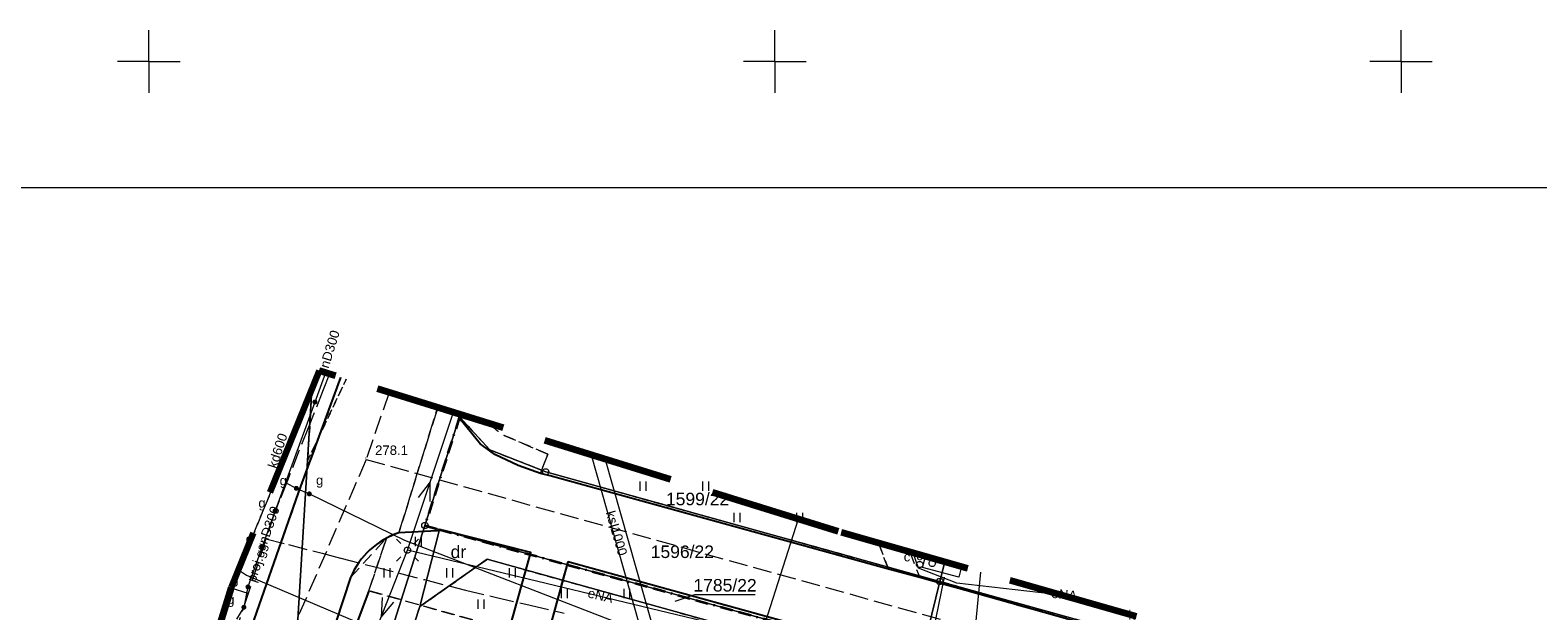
# Model space of a CAD drawing. Extents: x 0 to 6568752, y 0 to 5584302.
# Tile 30 of 74: x 6568291 to 6568411, y 5584256 to 5584302. Entities that reach past the tile are written whole.
import ezdxf
from ezdxf.enums import TextEntityAlignment as Align

# ---------------------------------------------------------------- set-up
doc = ezdxf.new("R2010")
doc.units = 0
for name, pattern in [('GAK', [3.5, 2, -0.7, 0.1, -0.7]), ('KROPK2-2-2', [3.49, 1, -0.47, 0.05, -0.47, 1, -0.5]), ('PRZER1-1', [1, 0.5, -0.5]), ('PRZER2-1', [1.5, 1, -0.5]), ('PRZER3-1', [2, 1.5, -0.5])]:
    doc.linetypes.add(name, pattern=pattern)
doc.layers.get('0').update_dxf_attribs({"linetype": 'CONTINUOUS'})
for name, color, linetype, lineweight in [('EGDE', 7, 'CONTINUOUS', 18), ('EGDE_O', 7, 'CONTINUOUS', 18), ('EGPG', 7, 'CONTINUOUS', 18), ('GESGPS', 7, 'CONTINUOUS', 35), ('OTKC', 7, 'CONTINUOUS', 18), ('OTKJ', 7, 'CONTINUOUS', 18), ('OTKK', 7, 'CONTINUOUS', 25), ('OTRN', 7, 'CONTINUOUS', 13), ('OTRN_O', 7, 'CONTINUOUS', 13), ('OTZT', 7, 'CONTINUOUS', 18), ('ramka sekcji', 7, 'CONTINUOUS', 18), ('siec', 7, 'GAK', 70), ('SUEO', 7, 'CONTINUOUS', 18), ('SUPK', 7, 'CONTINUOUS', 18), ('SUPW', 7, 'CONTINUOUS', 18), ('SUPW_O', 7, 'CONTINUOUS', 18), ('zakres', 6, 'PRZER3-1', 106)]:
    doc.layers.add(name, color=color, linetype=linetype, lineweight=lineweight)
for name, color, linetype, lineweight, true_color in [('EGUG', 7, 'CONTINUOUS', 18, 0x008000), ('EGUG_O', 7, 'CONTINUOUS', 18, 0x008000), ('GELULI', 7, 'CONTINUOUS', 18, 0xfeffff), ('SUCP', 7, 'CONTINUOUS', 18, 0xd200d2), ('SUEP', 1, 'CONTINUOUS', 18, 0xff0000), ('SUEP_O', 1, 'CONTINUOUS', 18, 0xff0000), ('SUGP', 7, 'CONTINUOUS', 18, 0xbfbf00), ('SUGP_O', 7, 'CONTINUOUS', 18, 0xbfbf00), ('SUGU', 7, 'CONTINUOUS', 18, 0xbfbf00), ('SUGU_O', 7, 'CONTINUOUS', 18, 0xbfbf00), ('SUGW', 7, 'CONTINUOUS', 18, 0xbfbf00), ('SUGW_O', 7, 'CONTINUOUS', 18, 0xbfbf00), ('SUKP', 7, 'CONTINUOUS', 18, 0x803300), ('SUKP_O', 7, 'CONTINUOUS', 18, 0x803300), ('SUTP', 7, 'CONTINUOUS', 18, 0xff9100)]:
    doc.layers.add(name, color=color, linetype=linetype, lineweight=lineweight, true_color=true_color)
doc.styles.add('Arial', font='arial.ttf')

# ---------------------------------------------------------------- blocks, each defined once
blk = doc.blocks.new('D_GSPWPN1')
blk.add_hatch(color=0).paths.add_polyline_path([(-0.045, 0), (-0.043467, -0.011647), (-0.038971, -0.0225), (-0.03182, -0.03182), (-0.0225, -0.038971), (-0.011647, -0.043467), (0, -0.045), (0.011647, -0.043467), (0.0225, -0.038971), (0.03182, -0.03182), (0.038971, -0.0225), (0.043467, -0.011647), (0.045, 0), (0.043467, 0.011647), (0.038971, 0.0225), (0.03182, 0.03182), (0.0225, 0.038971), (0.011647, 0.043467), (0, 0.045), (-0.011647, 0.043467), (-0.0225, 0.038971), (-0.03182, 0.03182), (-0.038971, 0.0225), (-0.043467, 0.011647)])
blk = doc.blocks.new('D_GUPIWZ1_1')
at = {"color": 0}
blk.add_lwpolyline([(0, 0.25), (0.064705, 0.241481), (0.125, 0.216506), (0.176777, 0.176777), (0.216506, 0.125), (0.241481, 0.064705), (0.25, 0), (0.241481, -0.064705), (0.216506, -0.125), (0.176777, -0.176777), (0.125, -0.216506), (0.064705, -0.241481), (0, -0.25), (-0.064705, -0.241481), (-0.125, -0.216506), (-0.176777, -0.176777), (-0.216506, -0.125), (-0.241481, -0.064705), (-0.25, 0), (-0.241481, 0.064705), (-0.216506, 0.125), (-0.176777, 0.176777), (-0.125, 0.216506), (-0.064705, 0.241481)], close=True, dxfattribs=at)
blk = doc.blocks.new('D_GUPGUT1')
blk.add_hatch(color=0).paths.add_polyline_path([(-0.2, 0), (-0.193185, -0.051764), (-0.173205, -0.1), (-0.141421, -0.141421), (-0.1, -0.173205), (-0.051764, -0.193185), (0, -0.2), (0.051764, -0.193185), (0.1, -0.173205), (0.141421, -0.141421), (0.173205, -0.1), (0.193185, -0.051764), (0.2, 0), (0.193185, 0.051764), (0.173205, 0.1), (0.141421, 0.141421), (0.1, 0.173205), (0.051764, 0.193185), (0, 0.2), (-0.051764, 0.193185), (-0.1, 0.173205), (-0.141421, 0.141421), (-0.173205, 0.1), (-0.193185, 0.051764)])
blk = doc.blocks.new('D_GUPGZA1')
blk.add_hatch(color=0).paths.add_polyline_path([(-0.2, 0), (-0.193185, -0.051764), (-0.173205, -0.1), (-0.141421, -0.141421), (-0.1, -0.173205), (-0.051764, -0.193185), (0, -0.2), (0.051764, -0.193185), (0.1, -0.173205), (0.141421, -0.141421), (0.173205, -0.1), (0.193185, -0.051764), (0.2, 0), (0.193185, 0.051764), (0.173205, 0.1), (0.141421, 0.141421), (0.1, 0.173205), (0.051764, 0.193185), (0, 0.2), (-0.051764, 0.193185), (-0.1, 0.173205), (-0.141421, 0.141421), (-0.173205, 0.1), (-0.193185, 0.051764)])
blk = doc.blocks.new('D_GEPPGD1_1')
at = {"color": 0}
blk.add_lwpolyline([(0, 0.25), (0.077254, 0.237764), (0.146946, 0.202254), (0.202254, 0.146946), (0.237764, 0.077254), (0.25, 0), (0.237764, -0.077254), (0.202254, -0.146946), (0.146946, -0.202254), (0.077254, -0.237764), (0, -0.25), (-0.077254, -0.237764), (-0.146946, -0.202254), (-0.202254, -0.146946), (-0.237764, -0.077254), (-0.25, 0), (-0.237764, 0.077254), (-0.202254, 0.146946), (-0.146946, 0.202254), (-0.077254, 0.237764)], close=True, dxfattribs=at)
blk = doc.blocks.new('D_GEPPGD1_2')
blk.add_hatch(color=0).paths.add_polyline_path([(0, -0.045), (0.013906, -0.042798), (0.02645, -0.036406), (0.036406, -0.02645), (0.042798, -0.013906), (0.045, 0), (0.042798, 0.013906), (0.036406, 0.02645), (0.02645, 0.036406), (0.013906, 0.042798), (0, 0.045), (-0.013906, 0.042798), (-0.02645, 0.036406), (-0.036406, 0.02645), (-0.042798, 0.013906), (-0.045, 0), (-0.042798, -0.013906), (-0.036406, -0.02645), (-0.02645, -0.036406), (-0.013906, -0.042798)])
blk = doc.blocks.new('D_GUPELA2')
blk.add_hatch(color=0).paths.add_polyline_path([(-0.001087, 0.044987), (0.011881, 0.043403), (0.021281, 0.03965), (0.030065, 0.033482), (0.038133, 0.023893), (0.043117, 0.012881), (0.044986, 0.001113), (0.044323, -0.007777), (0.040557, -0.019497), (0.033417, -0.030138), (0.024849, -0.037517), (0.013788, -0.042836), (0.002013, -0.044955), (-0.00982, -0.043916), (-0.020466, -0.040077), (-0.029541, -0.033946), (-0.036867, -0.025804), (-0.04187, -0.01649), (-0.04461, -0.005909), (-0.044532, 0.006476), (-0.041285, 0.017903), (-0.034764, 0.028574), (-0.024479, 0.03776), (-0.013449, 0.042943)])
at = {"color": 0}
for points in [[(-0.883883, 0.883883), (-0.53033, 0.53033)], [(0.883883, 0.883883), (0.53033, 0.53033)], [(-0.883883, -0.883883), (-0.53033, -0.53033)], [(0.883883, -0.883883), (0.53033, -0.53033)]]:
    blk.add_lwpolyline(points, dxfattribs=at)
blk = doc.blocks.new('D_GUPELA1')
at = {"color": 0}
blk.add_lwpolyline([(0, 0.25), (0.064705, 0.241481), (0.125, 0.216506), (0.176777, 0.176777), (0.216506, 0.125), (0.241481, 0.064705), (0.25, 0), (0.241481, -0.064705), (0.216506, -0.125), (0.176777, -0.176777), (0.125, -0.216506), (0.064705, -0.241481), (0, -0.25), (-0.064705, -0.241481), (-0.125, -0.216506), (-0.176777, -0.176777), (-0.216506, -0.125), (-0.241481, -0.064705), (-0.25, 0), (-0.241481, 0.064705), (-0.216506, 0.125), (-0.176777, 0.176777), (-0.125, 0.216506), (-0.064705, 0.241481)], close=True, dxfattribs=at)
blk = doc.blocks.new('D_SUEP1')
at = {"color": 0}
blk.add_lwpolyline([(-0.75, -0.5), (0.75, 0), (-0.75, 0.5)], dxfattribs=at)
blk = doc.blocks.new('D_GSSUTR1')
at = {"color": 0}
for points in [[(-0.25666, 0.36165), (-0.25666, -0.38835)], [(0.24334, -0.38835), (0.24334, 0.36165)]]:
    blk.add_lwpolyline(points, dxfattribs=at)

msp = doc.modelspace()

# ---------------------------------------------------------------- linework, layer by layer
at = {"layer": 'EGDE', "linetype": 'Continuous', "elevation": 10.22}
for points in [[(6568313.01263, 5584273.831), (6568310.11, 5584225.76), (6568304.98, 5584210.19), (6568294.18308, 5584175.87843), (6568288.97096, 5584157.39984), (6568285.97392, 5584140.08989), (6568280.79901, 5584114.07121), (6568278.61678, 5584101.82214), (6568277.46122, 5584095.26675), (6568274.3496, 5584077.53529), (6568271.58328, 5584050.08752), (6568268.42617, 5584011.06381), (6568263.9809, 5583958.70246)], [(6568310.11, 5584225.76), (6568313.01263, 5584273.831)], [(6568324.88408, 5584271.82788), (6568324.82072, 5584271.63057), (6568322.05226, 5584262.96423), (6568313.96, 5584237.46), (6568310.11, 5584225.76)], [(6568363.56069, 5584260.06345), (6568363.17294, 5584258.49371), (6568331.69773, 5584267.24884), (6568327.2348, 5584269.00147), (6568324.82072, 5584271.63057), (6568324.88408, 5584271.82788)], [(6568404.05262, 5584247.11955), (6568384.10967, 5584252.66302), (6568363.17294, 5584258.49371), (6568363.56069, 5584260.06345)], [(6568361.59535, 5584252.09289), (6568363.17294, 5584258.49371), (6568384.10967, 5584252.66302), (6568404.05262, 5584247.11955), (6568410.12476, 5584245.43766), (6568432.37614, 5584239.25389), (6568501.01473, 5584215.71647), (6568547.15443, 5584199.71974), (6568592.68513, 5584183.94093)]]:
    msp.add_lwpolyline(points, dxfattribs=at)
for points in [[(6568322.05226, 5584262.96423), (6568324.82072, 5584271.63057), (6568327.2348, 5584269.00147), (6568331.69773, 5584267.24884), (6568363.17294, 5584258.49371), (6568361.59535, 5584252.09289), (6568323.21152, 5584262.64552)], [(6568313.96, 5584237.46), (6568322.05226, 5584262.96423), (6568323.21152, 5584262.64552), (6568321.65, 5584256.49), (6568315.28914, 5584237.02736)], [(6568323.21152, 5584262.64552), (6568361.59535, 5584252.09289), (6568361.26341, 5584250.74162), (6568327.03, 5584260.27), (6568321.65, 5584256.49)], [(6568361.26341, 5584250.74162), (6568355.87516, 5584228.80739), (6568343.88997, 5584180.27922), (6568337.0279, 5584152.47866), (6568332.74, 5584135.02), (6568328.2783, 5584135.3346), (6568318.08182, 5584100.1005), (6568315.04175, 5584096.21103), (6568312.96342, 5584095.29418), (6568309.21068, 5584095.48584), (6568302.523, 5584096.81978), (6568303.26305, 5584109.23027), (6568304.89857, 5584108.81131), (6568309.92834, 5584135.22816), (6568320.18066, 5584169.23288), (6568329.95, 5584201.67), (6568339.09, 5584229.28), (6568315.28914, 5584237.02736), (6568321.65, 5584256.49), (6568327.03, 5584260.27)]]:
    msp.add_lwpolyline(points, close=True, dxfattribs=at)
at = {"layer": 'EGDE_O', "linetype": 'Continuous', "elevation": 10.8, "flags": 128}
msp.add_lwpolyline([(6568342.04778, 5584256.91384), (6568343.61254, 5584257.46455), (6568348.43254, 5584257.46455)], dxfattribs=at)
at = {"layer": 'EGUG', "linetype": 'PRZER1-1', "lineweight": 18, "elevation": 10.08}
for points in [[(6568315.77846, 5584274.64816), (6568312.69437, 5584268.16777), (6568313.03273, 5584273.88053)], [(6568313.03273, 5584273.88053), (6568312.69437, 5584268.16777), (6568315.77846, 5584274.64816)], [(6568324.88408, 5584271.82788), (6568324.82072, 5584271.63057), (6568327.2348, 5584269.00147), (6568331.69773, 5584267.24884), (6568363.17294, 5584258.49371), (6568384.10967, 5584252.66302), (6568404.05262, 5584247.11955), (6568410.12476, 5584245.43766), (6568432.37614, 5584239.25389), (6568501.01473, 5584215.71647), (6568547.15443, 5584199.71974), (6568592.68513, 5584183.94093)], [(6568363.17294, 5584258.49371), (6568331.69773, 5584267.24884), (6568327.2348, 5584269.00147), (6568324.82072, 5584271.63057), (6568324.88408, 5584271.82788)], [(6568365.45974, 5584156.3753), (6568367.78222, 5584196.52832), (6568370.27666, 5584242.73402), (6568369.72416, 5584246.02716), (6568368.16833, 5584248.79733), (6568365.64994, 5584250.98505), (6568361.59535, 5584252.09289), (6568361.26341, 5584250.74162), (6568327.03, 5584260.27), (6568321.65, 5584256.49), (6568315.28914, 5584237.02736), (6568313.96, 5584237.46), (6568310.11, 5584225.76), (6568304.98, 5584210.19), (6568294.18308, 5584175.87843), (6568288.97096, 5584157.39984)], [(6568309.92834, 5584135.22816), (6568320.18066, 5584169.23288), (6568329.95, 5584201.67), (6568339.09, 5584229.28), (6568315.28914, 5584237.02736), (6568321.65, 5584256.49), (6568327.03, 5584260.27), (6568361.26341, 5584250.74162), (6568361.59535, 5584252.09289), (6568365.64994, 5584250.98505), (6568368.16833, 5584248.79733), (6568369.72416, 5584246.02716), (6568370.27666, 5584242.73402), (6568367.78222, 5584196.52832), (6568365.45974, 5584156.3753)], [(6568592.68513, 5584183.94093), (6568547.15443, 5584199.71974), (6568501.01473, 5584215.71647), (6568432.37614, 5584239.25389), (6568410.12476, 5584245.43766), (6568404.05262, 5584247.11955), (6568384.10967, 5584252.66302), (6568363.17294, 5584258.49371)]]:
    msp.add_lwpolyline(points, dxfattribs=at)
at = {"layer": 'GELULI', "linetype": 'PRZER3-1', "lineweight": 18, "elevation": 9.97}
for points in [[(6568319.19104, 5584273.59118), (6568317.37316, 5584268.23555), (6568309.68055, 5584250.53856), (6568289.86245, 5584190.47418), (6568285.07942, 5584172.75901), (6568279.69204, 5584149.0357), (6568272.77184, 5584111.16796), (6568271.26664, 5584099.36855), (6568266.94368, 5584075.42787), (6568264.14881, 5584047.52502), (6568260.73474, 5584006.78646), (6568257.68002, 5583953.56117), (6568257.32084, 5583948.9349)], [(6568317.37316, 5584268.23555), (6568323.21693, 5584266.61009), (6568375.93412, 5584251.94666), (6568434.94315, 5584234.16735), (6568439.89391, 5584232.77833), (6568512.97399, 5584208.938), (6568535.02416, 5584201.09293), (6568583.8272, 5584184.117), (6568592.49087, 5584180.91301)]]:
    msp.add_lwpolyline(points, dxfattribs=at)
at = {"layer": 'GESGPS', "linetype": 'KROPK2-2-2', "lineweight": 35, "elevation": 10.1}
msp.add_lwpolyline([(6568324.88408, 5584271.82788), (6568324.82072, 5584271.63057), (6568322.05226, 5584262.96423), (6568323.21152, 5584262.64552), (6568361.59535, 5584252.09289)], dxfattribs=at)
msp.add_lwpolyline([(6568324.88408, 5584271.82788), (6568324.82072, 5584271.63057), (6568322.05226, 5584262.96423), (6568323.21152, 5584262.64552), (6568361.59535, 5584252.09289)], dxfattribs=at)
at = {"layer": 'OTKC', "linetype": 'PRZER2-1', "lineweight": 18, "elevation": 10.18}
for points in [[(6568315.352, 5584274.78025), (6568311.97, 5584265.56), (6568307.45, 5584252.7), (6568306.94, 5584251.2), (6568304.96, 5584245.52), (6568302.42, 5584238.01), (6568296.52, 5584219.95), (6568294.23, 5584212.49), (6568291.56, 5584203.48), (6568288.79, 5584193.82), (6568286.63, 5584186.06), (6568284.54, 5584178.28), (6568281.93, 5584168.24), (6568280.03, 5584160.7), (6568277.58, 5584149.91), (6568275.95, 5584142.11), (6568273.94, 5584132.16), (6568270.67, 5584115.26), (6568269.36, 5584108.38)], [(6568307.20095, 5584259.50371), (6568313.08, 5584273.6), (6568313.65, 5584275.19), (6568313.68893, 5584275.29535)], [(6568313.65, 5584275.19), (6568313.08, 5584273.6), (6568312.93849, 5584273.64821)], [(6568313.57444, 5584275.21599), (6568313.65, 5584275.19)], [(6568300.16, 5584210.29), (6568316.12, 5584258.81), (6568318.98, 5584261.96), (6568317.58, 5584257.76), (6568328.78, 5584254.61)], [(6568360.76739, 5584260.85817), (6568361.58, 5584258.81), (6568359.08, 5584259.49), (6568358.26324, 5584261.57062)]]:
    msp.add_lwpolyline(points, dxfattribs=at)
msp.add_lwpolyline([(6568327.17218, 5584271.1192, 0.051148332), (6568328.38, 5584270.16), (6568331.86, 5584268.67), (6568331.28, 5584267.12), (6568329.49, 5584267.76), (6568327.65, 5584268.64), (6568326.48, 5584269.47), (6568325.01, 5584271.29), (6568324.63601, 5584271.90472)], format="xyb", dxfattribs=at)
at = {"layer": 'OTKJ', "linetype": 'PRZER3-1', "lineweight": 18, "elevation": 10.18}
for points in [[(6568280.03, 5584160.7), (6568281.93, 5584168.24), (6568284.54, 5584178.28), (6568286.63, 5584186.06), (6568288.79, 5584193.82), (6568291.56, 5584203.48), (6568294.23, 5584212.49), (6568296.52, 5584219.95), (6568302.42, 5584238.01), (6568304.96, 5584245.52), (6568306.94, 5584251.2), (6568307.45, 5584252.7), (6568311.97, 5584265.56), (6568315.352, 5584274.78025)], [(6568319.98, 5584262.39), (6568323.07601, 5584272.3879)], [(6568324.63601, 5584271.90472), (6568325.01, 5584271.29), (6568326.48, 5584269.47), (6568327.65, 5584268.64), (6568329.49, 5584267.76), (6568331.28, 5584267.12), (6568332.07, 5584266.92), (6568359.08, 5584259.49), (6568361.58, 5584258.81), (6568397.87, 5584248.6), (6568413.84, 5584244.22), (6568455.08, 5584231.25), (6568457, 5584230.63), (6568498.55, 5584216.47), (6568500.09, 5584215.97), (6568537.39, 5584203.09), (6568547.32, 5584199.53), (6568592.6869, 5584183.96856)], [(6568423.38, 5584229.9), (6568390.81, 5584238.73), (6568392.17, 5584243.79), (6568384.91, 5584245.63), (6568365.76, 5584251.01), (6568363.5, 5584251.72), (6568361.75, 5584252.26), (6568333.46, 5584260.07), (6568331.76, 5584253.86), (6568328.78, 5584254.61), (6568330.5, 5584260.81), (6568323.56, 5584262.57), (6568319.98, 5584262.39)]]:
    msp.add_lwpolyline(points, dxfattribs=at)
msp.add_lwpolyline([(6568323.07601, 5584272.3879), (6568319.98, 5584262.39, 0.217074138), (6568316.12, 5584258.81), (6568300.16, 5584210.29), (6568291.67, 5584180.99), (6568283.29, 5584147.13)], format="xyb", dxfattribs=at)
at = {"layer": 'OTKK', "linetype": 'Continuous', "lineweight": 25, "elevation": 10.18}
for points in [[(6568280.03, 5584160.7), (6568281.93, 5584168.24), (6568284.54, 5584178.28), (6568286.63, 5584186.06), (6568288.79, 5584193.82), (6568291.56, 5584203.48), (6568294.23, 5584212.49), (6568296.52, 5584219.95), (6568302.42, 5584238.01), (6568304.96, 5584245.52), (6568306.94, 5584251.2), (6568307.45, 5584252.7), (6568311.97, 5584265.56), (6568315.352, 5584274.78025)], [(6568332.07, 5584266.92), (6568331.28, 5584267.12), (6568329.49, 5584267.76), (6568327.65, 5584268.64), (6568326.48, 5584269.47), (6568325.01, 5584271.29), (6568324.63601, 5584271.90472)], [(6568333.46, 5584260.07), (6568331.76, 5584253.86), (6568328.78, 5584254.61), (6568330.5, 5584260.81), (6568323.56, 5584262.57), (6568319.98, 5584262.39)], [(6568361.75, 5584252.26), (6568333.46, 5584260.07)], [(6568317.58, 5584257.76), (6568316.67, 5584255.32), (6568321, 5584253.87), (6568314.3, 5584234.24), (6568313.86985, 5584233.33925)]]:
    msp.add_lwpolyline(points, dxfattribs=at)
for points in [[(6568402.55193, 5584248.97015, -0.136870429), (6568397.87, 5584248.6), (6568361.58, 5584258.81), (6568359.08, 5584259.49), (6568332.07, 5584266.92)], [(6568319.98, 5584262.39, 0.217074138), (6568316.12, 5584258.81), (6568300.16, 5584210.29), (6568291.67, 5584180.99), (6568283.29, 5584147.13), (6568277.98, 5584120.39), (6568278.34, 5584119.3), (6568279.2, 5584118.53), (6568281.62246, 5584118.2114)]]:
    msp.add_lwpolyline(points, format="xyb", dxfattribs=at)
at = {"layer": 'OTZT', "color": 7, "linetype": 'PRZER2-1', "lineweight": 18, "elevation": 10.1}
for points in [[(6568312.93849, 5584273.64821), (6568313.08, 5584273.6), (6568307.20095, 5584259.50371)], [(6568358.26324, 5584261.57062), (6568359.08, 5584259.49), (6568332.07, 5584266.92), (6568331.28, 5584267.12)]]:
    msp.add_lwpolyline(points, dxfattribs=at)
msp.add_lwpolyline([(6568331.28, 5584267.12), (6568331.86, 5584268.67), (6568328.38, 5584270.16, -0.051148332), (6568327.17218, 5584271.1192)], format="xyb", dxfattribs=at)
for points in [[(6568317.58, 5584257.76), (6568318.98, 5584261.96), (6568319.98, 5584262.39), (6568323.56, 5584262.57), (6568330.5, 5584260.81), (6568328.78, 5584254.61)], [(6568331.76, 5584253.86), (6568333.46, 5584260.07), (6568361.75, 5584252.26), (6568364.61, 5584244.29)]]:
    msp.add_lwpolyline(points, close=True, dxfattribs=at)
at = {"layer": 'ramka sekcji'}
for p, q in [((6568300, 5584300), (6568300, 5584302.5)), ((6568350, 5584300), (6568350, 5584302.5)), ((6568400, 5584300), (6568400, 5584302.5)), ((6568300, 5584300), (6568297.5, 5584300)), ((6568300, 5584300), (6568300, 5584297.5)), ((6568300, 5584300), (6568302.5, 5584300)), ((6568350, 5584300), (6568347.5, 5584300)), ((6568350, 5584300), (6568350, 5584297.5)), ((6568350, 5584300), (6568352.5, 5584300)), ((6568400, 5584300), (6568397.5, 5584300)), ((6568400, 5584300), (6568400, 5584297.5)), ((6568400, 5584300), (6568402.5, 5584300))]:
    msp.add_line(p, q, dxfattribs=at)
at = {"layer": 'siec', "linetype": 'ByBlock', "lineweight": 20}
msp.add_lwpolyline([(6568734.39713, 5584289.91756), (6568238.01967, 5584289.91756), (6568238.01967, 5583920.87902), (6568734.39713, 5583920.87902)], close=True, dxfattribs=at)
at = {"layer": 'SUCP', "linetype": 'Continuous', "lineweight": 18, "elevation": 10.14}
msp.add_lwpolyline([(6568363.52786, 5584258.84118), (6568358.72812, 5584235.45896), (6568363.21186, 5584234.19605), (6568362.14107, 5584229.40269), (6568356.91373, 5584229.77556), (6568349.05454, 5584184.02745), (6568353.4808, 5584182.02165), (6568352.51065, 5584178.73978), (6568347.94518, 5584179.45938), (6568328.91705, 5584122.12967), (6568332.47163, 5584121.22431), (6568331.91754, 5584116.99279), (6568327.01957, 5584117.92663), (6568310.11167, 5584042.64789), (6568313.52267, 5584040.92342), (6568312.64533, 5584036.86571), (6568307.74363, 5584037.91157), (6568299.28996, 5584003.59361)], dxfattribs=at)
at = {"layer": 'SUEP', "linetype": 'Continuous', "lineweight": 18, "elevation": 10.14}
for points in [[(6568276.06979, 5584093.81871), (6568282.32, 5584128.84), (6568290.26, 5584161.9), (6568297.13, 5584197.16), (6568309.51774, 5584232.68092), (6568320.65754, 5584260.99611), (6568324.3283, 5584272.00003)], [(6568351.8644, 5584263.47129), (6568348.00344, 5584251.38771), (6568330.70332, 5584253.62497), (6568322.26659, 5584250.99607), (6568318.53028, 5584249.13778), (6568316.56838, 5584247.7224), (6568314.23713, 5584241.60189)], [(6568367.39064, 5584239.30657), (6568365.39148, 5584247.76147), (6568362.54719, 5584250.40502), (6568353.73654, 5584252.73168), (6568347.67324, 5584254.50369), (6568320.65754, 5584260.99611)], [(6568372.92623, 5584257.39889), (6568364.52475, 5584258.36112), (6568361.45917, 5584259.55171), (6568361.05536, 5584260.77624)]]:
    msp.add_lwpolyline(points, dxfattribs=at)
at = {"layer": 'SUGP', "linetype": 'PRZER3-1', "lineweight": 18, "elevation": 10.14}
for points in [[(6568314.43445, 5584275.06444), (6568313.93696, 5584273.80502), (6568312.75944, 5584270.82404), (6568311.06987, 5584266.54676), (6568310.42835, 5584264.92269), (6568309.99592, 5584263.82795), (6568309.36276, 5584261.89753)], [(6568309.36276, 5584261.89753), (6568307.92915, 5584257.53033)], [(6568309.36276, 5584261.89753), (6568307.92915, 5584257.53033)], [(6568309.36276, 5584261.89753), (6568311.16106, 5584261.43522), (6568313.85442, 5584260.74281), (6568315.33876, 5584260.36121), (6568318.05619, 5584259.66261), (6568322.02889, 5584258.6413), (6568325.2897, 5584257.80265), (6568327.67393, 5584257.24721), (6568330.45671, 5584256.59892), (6568333.16763, 5584255.96738)], [(6568307.92915, 5584257.53033), (6568306.57906, 5584257.95854)], [(6568307.92915, 5584257.53033), (6568304.95132, 5584248.45899), (6568301.43179, 5584237.73753), (6568298.07096, 5584226.83995), (6568293.9423, 5584213.30734), (6568291.60061, 5584205.63192), (6568289.98624, 5584203.90934)]]:
    msp.add_lwpolyline(points, dxfattribs=at)
at = {"layer": 'SUGP', "linetype": 'Continuous', "lineweight": 18, "elevation": 10.14}
for points in [[(6568314.11716, 5584275.16272), (6568313.27, 5584272.82), (6568310.9218, 5584266.40661)], [(6568310.9218, 5584266.40661), (6568310.09, 5584264.14), (6568309.07115, 5584261.24938), (6568307.92617, 5584258.06039), (6568307.6, 5584256.44), (6568307.00616, 5584255.49535)], [(6568310.9218, 5584266.40661), (6568311.79, 5584265.93), (6568312.82682, 5584265.48509), (6568320.4382, 5584261.80319), (6568356.46613, 5584247.86126), (6568363.1055, 5584245.2923), (6568423.64071, 5584221.27212), (6568423.77004, 5584211.23905)]]:
    msp.add_lwpolyline(points, dxfattribs=at)
at = {"layer": 'SUKP', "linetype": 'Continuous', "lineweight": 18, "elevation": 10.14}
for points in [[(6568335.32164, 5584268.59507), (6568343.39626, 5584240.13985)], [(6568336.46129, 5584268.24209), (6568344.35827, 5584240.41284)], [(6568365.7, 5584251.51), (6568366.44349, 5584259.24328)], [(6568304.76106, 5584252.1006), (6568306.83703, 5584258.60655)]]:
    msp.add_lwpolyline(points, dxfattribs=at)
at = {"layer": 'SUPK', "linetype": 'Continuous', "lineweight": 18, "elevation": 10.14}
msp.add_lwpolyline([(6568364.90589, 5584259.68073), (6568364.7, 5584258.84), (6568361.79, 5584259.6), (6568362.02616, 5584260.50004)], dxfattribs=at)
at = {"layer": 'SUTP', "linetype": 'Continuous', "lineweight": 18, "elevation": 10.14}
msp.add_lwpolyline([(6568307.17035, 5584259.42828), (6568307.81232, 5584259.00045), (6568335.97449, 5584247.04938), (6568333.6656, 5584233.6106), (6568326.23043, 5584215.04437), (6568324.92988, 5584204.91983), (6568323.39043, 5584199.51658), (6568318.12328, 5584188.40785), (6568315.30627, 5584179.9389), (6568310.54536, 5584166.25451), (6568308.94136, 5584158.25622), (6568307.97868, 5584148.60907), (6568302.86621, 5584119.06592), (6568299.15252, 5584103.43086)], dxfattribs=at)
at = {"layer": 'zakres', "ltscale": 7}
msp.add_lwpolyline([(6568419.28314, 5584244.20999), (6568355.04246, 5584262.48696), (6568313.61581, 5584275.31799), (6568306.59555, 5584258.01123), (6568299.2612, 5584234.56823), (6568280.6299, 5584172.98146), (6568276.44824, 5584154.31965), (6568267.58948, 5584107.60505), (6568261.88828, 5584068.50066), (6568256.46359, 5584021.7748), (6568252.69909, 5583965.99225), (6568250.34937, 5583966.23815), (6568248.9828, 5583949.49809), (6568593.23088, 5583926.24598)], dxfattribs=at)

# ---------------------------------------------------------------- block references
at = {"layer": 'EGPG', "linetype": 'Continuous', "lineweight": 18}
for name, p in [('D_GEPPGD1_2', (6568324.82072, 5584271.63057, 10.24)), ('D_GEPPGD1_2', (6568327.2348, 5584269.00147, 10.24)), ('D_GEPPGD1_1', (6568331.69773, 5584267.24884, 10.24)), ('D_GEPPGD1_1', (6568322.05226, 5584262.96423, 10.24)), ('D_GEPPGD1_2', (6568323.21152, 5584262.64552, 10.24)), ('D_GEPPGD1_2', (6568327.03, 5584260.27, 10.24)), ('D_GEPPGD1_1', (6568363.17294, 5584258.49371, 10.24)), ('D_GEPPGD1_2', (6568321.65, 5584256.49, 10.24))]:
    msp.add_blockref(name, p, dxfattribs=at)
at = {"layer": 'OTRN', "linetype": 'Continuous', "lineweight": 13}
msp.add_blockref('D_GSPWPN1', (6568317.33, 5584268.35, 10.08), dxfattribs=at)
at = {"layer": 'OTZT', "color": 7, "linetype": 'Continuous', "lineweight": 18}
for p in [(6568339.48678, 5584266.11278, 10.1), (6568344.48678, 5584266.11278, 10.1), (6568346.98678, 5584263.61278, 10.1), (6568351.98678, 5584263.61278, 10.1), (6568321.54, 5584261.6957, 10.1), (6568319.04, 5584259.1957, 10.1), (6568324.04, 5584259.1957, 10.1), (6568329.04, 5584259.1957, 10.1), (6568333.185, 5584257.53994, 10.1), (6568338.185, 5584257.53994, 10.1), (6568326.54, 5584256.6957, 10.1)]:
    msp.add_blockref('D_GSSUTR1', p, dxfattribs=at)
at = {"layer": 'SUEO', "linetype": 'Continuous', "lineweight": 18}
for name, p in [('D_GUPELA2', (6568320.65754, 5584260.99611, 10.15)), ('D_GUPELA1', (6568320.65754, 5584260.99611, 10.16))]:
    msp.add_blockref(name, p, dxfattribs=at)
at = {"layer": 'SUEP', "linetype": 'Continuous', "lineweight": 18}
for p, rotation in [((6568322.23976, 5584265.73916, 10.14), 71.55196524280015), ((6568318.827, 5584256.34324, 10.14), 248.5242824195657)]:
    msp.add_blockref('D_SUEP1', p, dxfattribs=dict(at, rotation=rotation))
at = {"layer": 'SUGU', "linetype": 'Continuous', "lineweight": 18}
for p in [(6568312.82682, 5584265.48509, 10.16), (6568309.07115, 5584261.24938, 10.16), (6568307.92617, 5584258.06039, 10.16)]:
    msp.add_blockref('D_GUPGUT1', p, dxfattribs=at)
at = {"layer": 'SUGW', "linetype": 'Continuous', "lineweight": 18}
for p in [(6568313.27, 5584272.82, 10.16), (6568311.79, 5584265.93, 10.16), (6568310.09, 5584264.14, 10.16), (6568307.6, 5584256.44, 10.16)]:
    msp.add_blockref('D_GUPGZA1', p, dxfattribs=at)
at = {"layer": 'SUPW', "linetype": 'Continuous', "lineweight": 18}
for p in [(6568361.56423, 5584259.84949, 10.18), (6568362.56417, 5584259.94598, 10.18)]:
    msp.add_blockref('D_GUPIWZ1_1', p, dxfattribs=at)

# ---------------------------------------------------------------- texts
at = {"layer": 'EGDE_O', "linetype": 'Continuous', "style": 'Arial'}
for s, p in [('1599/22', (6568343.82767, 5584264.57711, 10.8)), ('1596/22', (6568342.6126, 5584260.36879, 10.8)), ('1785/22', (6568346.02254, 5584257.69455, 10.8))]:
    msp.add_text(s, height=1, dxfattribs=at).set_placement(p, align=Align.CENTER)
at = {"layer": 'EGUG_O', "linetype": 'Continuous', "lineweight": 0, "style": 'Arial'}
msp.add_text('dr', height=1, dxfattribs=at).set_placement((6568324.7282, 5584260.36256, 10.8), align=Align.CENTER)
at = {"layer": 'OTRN_O', "linetype": 'Continuous', "lineweight": 0, "style": 'Arial'}
msp.add_text('278.1', height=0.75, dxfattribs=at).set_placement((6568318.08, 5584268.6, 10.8))
at = {"layer": 'SUEP_O', "linetype": 'Continuous', "lineweight": 0, "style": 'Arial'}
for rotation, p in [(346.4869326, (6568335.99374, 5584257.00304, 10.8)), (353.4663367, (6568373.06027, 5584257.08814, 10.8))]:
    msp.add_text('eNA', height=0.75, rotation=rotation, dxfattribs=at).set_placement(p, align=Align.CENTER)
at = {"layer": 'SUGP_O', "linetype": 'Continuous', "lineweight": 0, "style": 'Arial'}
for s, rotation, p in [('gnD300', 72.7988782, (6568314.72335, 5584276.65031, 10.8)), ('gnD300', 70.5840118, (6568309.85736, 5584262.59713, 10.8)), ('proj.g', 71.8266145, (6568308.9248, 5584259.6224, 10.8)), ('proj.g', 71.8266145, (6568308.9248, 5584259.6224, 10.8))]:
    msp.add_text(s, height=0.75, rotation=rotation, dxfattribs=at).set_placement(p, align=Align.CENTER)
at = {"layer": 'SUGU_O', "linetype": 'Continuous', "lineweight": 0, "style": 'Arial'}
for p in [(6568313.94311, 5584266.20809, 10.8), (6568308.32115, 5584261.49938, 10.8), (6568307.17617, 5584258.31039, 10.8)]:
    msp.add_text('g', height=0.75, dxfattribs=at).set_placement(p, align=Align.RIGHT)
at = {"layer": 'SUGW_O', "linetype": 'Continuous', "lineweight": 0, "style": 'Arial'}
for p in [(6568311.04, 5584266.18, 10.8), (6568309.34, 5584264.39, 10.8), (6568306.85, 5584256.69, 10.8)]:
    msp.add_text('g', height=0.75, dxfattribs=at).set_placement(p, align=Align.RIGHT)
at = {"layer": 'SUKP_O', "linetype": 'Continuous', "lineweight": 0, "style": 'Arial'}
for s, rotation, p in [('kd600', 71.6579088, (6568310.64744, 5584268.81516, 10.8)), ('ksI1000', 286.2267784, (6568337.0039, 5584262.24816, 10.8))]:
    msp.add_text(s, height=0.75, rotation=rotation, dxfattribs=at).set_placement(p, align=Align.CENTER)
at = {"layer": 'SUPW_O', "linetype": 'Continuous', "lineweight": 0, "style": 'Arial'}
for s, p in [('c', (6568360.81423, 5584260.09949, 10.8)), ('c', (6568361.81417, 5584260.19598, 10.8)), ('k', (6568378.75818, 5584255.45698, 10.8))]:
    msp.add_text(s, height=0.75, dxfattribs=at).set_placement(p, align=Align.RIGHT)

doc.saveas('drawing.dxf')
